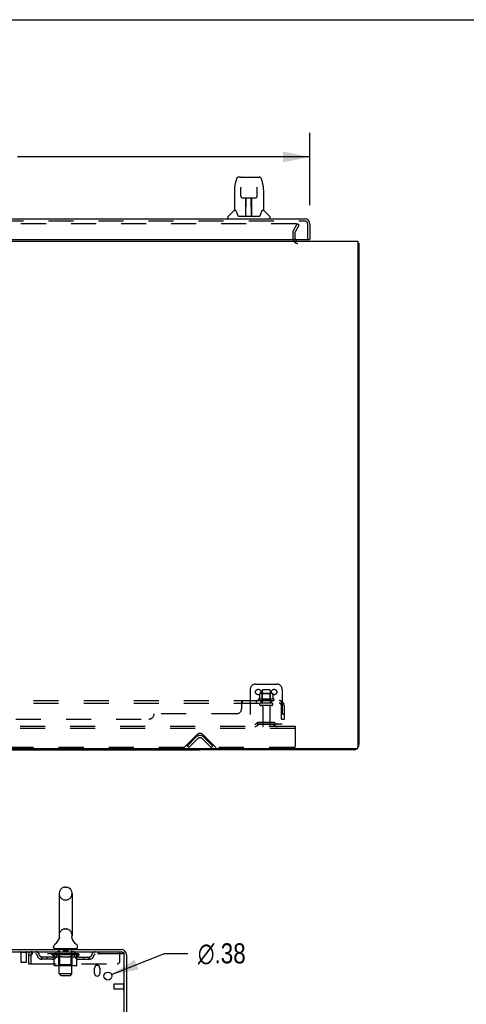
# Model space of a CAD drawing. Header units: inches. Extents: x 0 to 215, y 0 to 139.
# Tile 86 of 96: x 36 to 57, y 92 to 139. Entities that reach past the tile are written whole.
import ezdxf

# ---------------------------------------------------------------- set-up
doc = ezdxf.new("R2010")
doc.units = ezdxf.units.IN
doc.header["$LTSCALE"] = 11.804375
doc.header["$MEASUREMENT"] = 0
doc.linetypes.add('HIDDEN', pattern=[0.2, 0.1, -0.1])
doc.layers.get('0').update_dxf_attribs({"linetype": 'CONTINUOUS'})
for name, color, linetype in [('DEFAULT_2', 8, 'HIDDEN'), ('DIMENSIONS', 7, 'CONTINUOUS'), ('DOOR_ASSEMBLY', 7, 'CONTINUOUS'), ('SUBPANEL', 7, 'CONTINUOUS')]:
    doc.layers.add(name, color=color, linetype=linetype)
doc.styles.get("Standard").update_dxf_attribs({"font": 'arial.ttf'})
doc.styles.add('TEXTSTYLE_1', font='gdt', dxfattribs={"width": 0.8})
doc.dimstyles.new('DIMSTYLE_1', dxfattribs={"dimtxt": 0.946875, "dimasz": 1.2625, "dimexe": 0.09, "dimexo": 0.07, "dimgap": 0.0375, "dimtad": 0, "dimtih": 1, "dimtoh": 1, "dimzin": 4, "dimdsep": 46, "dimtxsty": 'Standard', "dimblk": '_FILLED', "dimblk1": '_FILLED', "dimblk2": '_FILLED', "dimcen": 0.09, "dimadec": 3, "dimazin": 1, "dimtfac": 1, "dimtdec": 3, "dimtofl": 0, "dimtmove": 0, "dimatfit": 3, "dimldrblk": '_FILLED', "dimfxl": 0, "dimtolj": 1, "dimtzin": 4, "dimarcsym": 0})
doc.dimstyles.new('DIMSTYLE_2', dxfattribs={"dimtxt": 0.946875, "dimasz": 1.2625, "dimexe": 0.09, "dimexo": 0.07, "dimgap": 0.09, "dimtad": 0, "dimtih": 1, "dimtoh": 1, "dimzin": 4, "dimdsep": 46, "dimtxsty": 'Standard', "dimblk": '_FILLED', "dimblk1": '_FILLED', "dimblk2": '_FILLED', "dimcen": 0.09, "dimadec": 3, "dimazin": 1, "dimtfac": 1, "dimtdec": 3, "dimtofl": 0, "dimtmove": 0, "dimatfit": 1, "dimldrblk": '_FILLED', "dimfxl": 0, "dimtolj": 1, "dimtzin": 4, "dimarcsym": 0})

# ---------------------------------------------------------------- blocks, each defined once
blk = doc.blocks.new('_FILLED')
at = {"color": 0, "linetype": 'ByBlock'}
blk.add_solid([(0, 0), (-1, 0.2), (-1, -0.2)], dxfattribs=at)
blk = doc.blocks.new('*D8')
at = {"layer": 'DIMENSIONS', "color": 2, "linetype": 'Continuous'}
for p, q in [((13.452, 130.118), (13.452, 133.537)), ((49.64, 130.118), (49.64, 133.537)), ((13.452, 132.401), (27.253, 132.401)), ((49.64, 132.401), (35.839, 132.401))]:
    blk.add_line(p, q, dxfattribs=at)
at = {"layer": 'DIMENSIONS', "color": 2, "linetype": 'Continuous', "xscale": 1.2625, "yscale": 1.2625, "zscale": 1.2625, "rotation": 180}
blk.add_blockref('_FILLED', (13.452, 132.401), dxfattribs=at)
at = {"layer": 'DIMENSIONS', "color": 2, "linetype": 'Continuous', "xscale": 1.2625, "yscale": 1.2625, "zscale": 1.2625}
blk.add_blockref('_FILLED', (49.64, 132.401), dxfattribs=at)
at = {"layer": 'DIMENSIONS', "color": 2, "linetype": 'Continuous', "insert": (31.546, 132.874), "char_height": 0.9469, "width": 7.63836, "attachment_point": 2, "line_spacing_factor": 0.9}
blk.add_mtext('36.19 DOOR', dxfattribs=at)
blk = doc.blocks.new('*D19')
at = {"layer": 'DIMENSIONS', "color": 2, "linetype": 'Continuous'}
for p, q in [((40.288, 93.821), (42.776, 94.821)), ((42.776, 94.821), (43.881, 94.821))]:
    blk.add_line(p, q, dxfattribs=at)
at = {"layer": 'DIMENSIONS', "color": 2, "linetype": 'Continuous', "xscale": 1.2625, "yscale": 1.2625, "zscale": 1.2625, "rotation": 201.9136037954}
blk.add_blockref('_FILLED', (40.288, 93.821), dxfattribs=at)
at = {"layer": 'DIMENSIONS', "color": 2, "linetype": 'Continuous', "insert": (44.354, 95.295), "char_height": 0.94688, "width": 3.09993, "attachment_point": 1, "line_spacing_factor": 0.9, "style": 'TEXTSTYLE_1'}
blk.add_mtext('{\\fgdt;n}\\fArial;.38', dxfattribs=at)

msp = doc.modelspace()

# ---------------------------------------------------------------- linework, layer by layer
at = {"color": 7, "linetype": 'Continuous'}
for p, q in [((0, 138.875), (214.625, 138.875)), ((51.9, 128.319), (51.952, 128.319)), ((19.202, 104.423), (44.452, 104.423)), ((44.452, 104.475), (44.452, 104.423)), ((37.808, 97.646), (37.808, 95.671)), ((38.071, 97.946), (38.158, 97.946)), ((38.42, 97.646), (38.42, 95.671)), ((37.815, 95.528), (37.813, 95.524)), ((38.409, 95.582), (38.41, 95.587)), ((38.409, 95.577), (38.409, 95.582)), ((38.409, 95.572), (38.409, 95.577)), ((38.409, 95.567), (38.409, 95.572)), ((38.409, 95.562), (38.409, 95.567)), ((38.409, 95.557), (38.409, 95.562)), ((38.409, 95.552), (38.409, 95.557)), ((38.41, 95.547), (38.409, 95.553)), ((38.41, 95.587), (38.41, 95.592)), ((38.411, 95.543), (38.41, 95.548)), ((38.411, 95.597), (38.412, 95.601)), ((38.412, 95.538), (38.411, 95.543)), ((38.413, 95.534), (38.412, 95.538)), ((37.552, 95.1), (37.552, 95.139)), ((37.614, 95.031), (37.614, 95.001)), ((38.614, 95.031), (37.614, 95.031)), ((38.614, 95.031), (38.614, 95.001)), ((38.677, 95.1), (38.677, 95.139))]:
    msp.add_line(p, q, dxfattribs=at)
at = {"color": 3, "linetype": 'Continuous'}
for p, q in [((11.754, 128.423), (51.9, 128.423)), ((51.9, 128.423), (51.9, 104.535)), ((51.952, 128.319), (51.952, 104.669)), ((51.84, 104.475), (11.814, 104.475)), ((51.706, 104.423), (44.452, 104.423)), ((17.041, 95.001), (40.743, 95.001)), ((17.079, 94.897), (40.743, 94.897)), ((40.885, 91.594), (40.885, 94.754)), ((40.989, 94.754), (40.989, 91.605)), ((39.479, 93.876), (39.479, 94.126)), ((39.729, 94.126), (39.729, 93.876))]:
    msp.add_line(p, q, dxfattribs=at)
for points in [[(51.9, 128.339), (51.901, 128.339), (51.905, 128.337), (51.909, 128.336), (51.913, 128.335), (51.917, 128.335), (51.925, 128.333)], [(51.925, 128.333), (51.928, 128.332), (51.932, 128.332), (51.935, 128.331), (51.938, 128.33), (51.94, 128.329), (51.943, 128.328), (51.945, 128.327), (51.947, 128.326), (51.949, 128.325), (51.95, 128.324), (51.951, 128.323), (51.952, 128.322), (51.952, 128.32), (51.952, 128.319)]]:
    msp.add_lwpolyline(points, dxfattribs=at)
at = {"color": 7, "linetype": 'Continuous'}
for points in [[(37.816, 95.601), (37.817, 95.597), (37.818, 95.592), (37.819, 95.587), (37.82, 95.582), (37.82, 95.577), (37.82, 95.572), (37.82, 95.568), (37.82, 95.563), (37.82, 95.558), (37.819, 95.553), (37.819, 95.548), (37.818, 95.543), (37.817, 95.538), (37.816, 95.533), (37.815, 95.528)], [(38.41, 95.592), (38.411, 95.597), (38.412, 95.601)]]:
    msp.add_lwpolyline(points, dxfattribs=at)
at = {"color": 3, "linetype": 'Continuous'}
msp.add_circle((40.114, 93.751), 0.188, dxfattribs=at)
for centre, radius, start, end in [((49.074, 128.565), 0.142, 206.4666, 270), ((51.84, 104.535), 0.06, 270, 360), ((51.706, 104.669), 0.246, 320.5726, 360), ((51.706, 104.669), 0.246, 270, 309.4274), ((40.743, 94.754), 0.246, 0, 90), ((40.743, 94.754), 0.142, 0, 90), ((39.604, 94.126), 0.125, 0, 180), ((39.604, 93.876), 0.125, 180, 360)]:
    msp.add_arc(centre, radius, start, end, dxfattribs=at)
at = {"color": 7, "linetype": 'Continuous'}
for centre, radius, start, end in [((38.114, 97.646), 0.306, 105.6303, 180), ((38.071, 97.803), 0.144, 90, 105.6303), ((38.158, 97.803), 0.144, 74.3697, 90), ((38.114, 97.646), 0.306, 0, 74.3697), ((37.696, 95.139), 0.144, 124.6624, 180), ((37.316, 95.688), 0.523, 304.6624, 347.2389), ((38.114, 95.671), 0.306, 180, 193.2053), ((38.912, 95.688), 0.523, 192.7611, 235.3376), ((38.114, 95.671), 0.306, 346.7947, 360), ((38.533, 95.139), 0.144, 360, 55.3376), ((37.621, 95.1), 0.069, 180, 265), ((38.608, 95.1), 0.069, 275, 360)]:
    msp.add_arc(centre, radius, start, end, dxfattribs=at)
at = {"layer": 'DEFAULT_2', "color": 8, "linetype": 'HIDDEN'}
for p, q in [((48.996, 129.235), (14.659, 129.235)), ((48.846, 128.896), (49.042, 129.235)), ((48.936, 128.844), (49.132, 129.183)), ((49.132, 129.183), (49.042, 129.235)), ((48.827, 128.827), (48.827, 128.565)), ((48.931, 128.827), (48.931, 128.565)), ((47.077, 107.527), (48.077, 107.527)), ((46.827, 107.277), (46.827, 105.527)), ((47.258, 107.067), (47.258, 106.848)), ((47.833, 107.088), (47.322, 107.088)), ((47.394, 107.068), (47.374, 107.088)), ((47.39, 107.222), (47.39, 106.627)), ((47.761, 107.068), (47.394, 107.068)), ((47.394, 106.772), (47.394, 107.068)), ((47.735, 107.252), (47.42, 107.252)), ((47.761, 107.068), (47.781, 107.088)), ((47.761, 106.772), (47.761, 107.068)), ((47.765, 107.222), (47.765, 106.627)), ((47.896, 107.067), (47.896, 106.848)), ((48.327, 107.277), (48.327, 105.527)), ((47.933, 106.822), (47.221, 106.822)), ((47.243, 106.752), (47.911, 106.752)), ((47.835, 106.627), (47.32, 106.627)), ((47.835, 106.517), (47.32, 106.517)), ((47.394, 106.772), (47.374, 106.752)), ((47.761, 106.772), (47.394, 106.772)), ((47.412, 106.454), (47.412, 105.557)), ((47.742, 106.454), (47.742, 105.557)), ((47.761, 106.772), (47.781, 106.752)), ((48.952, 105.527), (14.702, 105.527)), ((48.327, 105.631), (46.827, 105.631)), ((47.17, 105.699), (47.102, 105.65)), ((47.231, 105.615), (47.163, 105.566)), ((47.918, 105.721), (47.237, 105.721)), ((47.918, 105.617), (47.237, 105.617)), ((47.402, 105.721), (47.402, 105.617)), ((47.752, 105.721), (47.752, 105.617)), ((47.924, 105.615), (47.992, 105.566)), ((47.984, 105.699), (48.052, 105.65)), ((48.952, 105.423), (48.952, 105.527)), ((48.952, 105.423), (14.702, 105.423)), ((43.711, 104.536), (44.32, 105.144)), ((43.848, 104.6), (44.278, 105.03)), ((44.585, 105.144), (45.194, 104.536)), ((45.056, 104.6), (44.627, 105.03)), ((48.952, 104.589), (48.952, 105.423)), ((43.922, 104.527), (43.848, 104.6)), ((44.352, 104.956), (43.922, 104.527)), ((44.983, 104.527), (44.553, 104.956)), ((44.983, 104.527), (45.056, 104.6)), ((43.69, 104.527), (19.965, 104.527)), ((48.89, 104.527), (45.215, 104.527)), ((38.071, 97.346), (38.158, 97.346)), ((38.071, 95.971), (38.158, 95.971)), ((36.277, 94.854), (35.993, 94.854)), ((36.011, 94.854), (36.011, 94.407)), ((36.259, 94.854), (36.259, 94.407)), ((36.531, 94.897), (36.531, 94.793)), ((40.802, 94.793), (36.531, 94.793)), ((37.481, 94.746), (37.481, 94.793)), ((37.491, 94.786), (37.491, 94.793)), ((37.499, 94.783), (37.499, 94.786)), ((37.499, 94.783), (38.729, 94.783)), ((37.508, 94.783), (37.508, 94.786)), ((37.509, 94.783), (37.509, 94.786)), ((37.519, 94.786), (37.519, 94.793)), ((37.536, 94.783), (37.536, 94.786)), ((37.537, 94.783), (37.537, 94.786)), ((37.566, 94.786), (37.566, 94.793)), ((37.58, 94.783), (37.58, 94.786)), ((37.583, 94.783), (37.583, 94.786)), ((37.787, 94.786), (37.586, 94.786)), ((37.629, 94.786), (37.629, 94.793)), ((37.631, 94.783), (37.631, 94.786)), ((37.631, 94.783), (37.631, 94.786)), ((37.634, 94.783), (37.634, 94.786)), ((37.642, 94.783), (37.642, 94.786)), ((37.642, 94.783), (37.642, 94.786)), ((37.645, 94.783), (37.645, 94.786)), ((37.648, 94.783), (37.648, 94.787)), ((37.653, 94.783), (37.653, 94.786)), ((37.667, 94.783), (37.667, 94.786)), ((37.677, 94.793), (37.677, 94.897)), ((37.685, 94.783), (37.685, 94.786)), ((37.686, 94.783), (37.686, 94.789)), ((37.706, 94.783), (37.706, 94.786)), ((37.706, 94.783), (37.706, 94.786)), ((37.707, 94.786), (37.707, 94.793)), ((37.717, 94.783), (37.717, 94.786)), ((37.721, 94.783), (37.721, 94.786)), ((37.73, 94.783), (37.73, 94.786)), ((37.742, 94.783), (37.742, 94.79)), ((37.757, 94.783), (37.757, 94.786)), ((37.76, 94.783), (37.76, 94.786)), ((37.787, 94.783), (37.787, 94.786)), ((37.854, 94.786), (37.792, 94.786)), ((37.794, 95.031), (37.794, 95.001)), ((37.798, 94.786), (37.798, 94.793)), ((37.805, 94.783), (37.805, 94.786)), ((37.809, 94.783), (37.809, 94.786)), ((37.814, 93.85), (37.814, 95.001)), ((37.815, 94.783), (37.815, 94.791)), ((37.819, 94.783), (37.819, 94.786)), ((37.83, 94.783), (37.83, 94.786)), ((37.854, 94.783), (37.854, 94.786)), ((37.929, 94.786), (37.87, 94.786)), ((37.891, 94.783), (37.891, 94.786)), ((37.898, 94.786), (37.898, 94.793)), ((37.902, 94.783), (37.902, 94.786)), ((37.904, 94.783), (37.904, 94.792)), ((37.907, 94.783), (37.907, 94.786)), ((37.914, 94.783), (37.914, 94.786)), ((37.929, 94.783), (37.929, 94.786)), ((38.01, 94.786), (37.955, 94.786)), ((37.969, 94.783), (37.969, 94.786)), ((38, 94.786), (38.114, 94.793)), ((38.004, 94.786), (38.004, 94.793)), ((38.005, 94.793), (38.004, 94.793)), ((38.005, 94.786), (38.005, 94.793)), ((38.005, 94.783), (38.005, 94.786)), ((38.009, 95.021), (38.009, 94.941)), ((38.009, 94.783), (38.009, 94.786)), ((38.01, 94.783), (38.01, 94.786)), ((38.01, 94.783), (38.01, 94.786)), ((38.209, 94.931), (38.019, 94.931)), ((38.094, 94.786), (38.045, 94.786)), ((38.051, 94.783), (38.051, 94.786)), ((38.094, 94.783), (38.094, 94.786)), ((38.112, 94.786), (38.112, 94.786)), ((38.112, 94.783), (38.112, 94.786)), ((38.112, 94.783), (38.112, 94.786)), ((38.114, 94.786), (38.114, 94.793)), ((38.114, 94.793), (38.229, 94.786)), ((38.117, 94.783), (38.117, 94.786)), ((38.117, 94.783), (38.117, 94.786)), ((38.117, 94.786), (38.117, 94.786)), ((38.135, 94.783), (38.135, 94.786)), ((38.135, 94.786), (38.183, 94.786)), ((38.178, 94.783), (38.178, 94.786)), ((38.219, 95.021), (38.219, 94.941)), ((38.219, 94.783), (38.219, 94.786)), ((38.219, 94.783), (38.219, 94.786)), ((38.219, 94.786), (38.273, 94.786)), ((38.22, 94.783), (38.22, 94.786)), ((38.224, 94.786), (38.224, 94.793)), ((38.224, 94.786), (38.224, 94.793)), ((38.224, 94.793), (38.224, 94.793)), ((38.224, 94.783), (38.224, 94.786)), ((38.26, 94.783), (38.26, 94.786)), ((38.299, 94.783), (38.299, 94.786)), ((38.299, 94.786), (38.359, 94.786)), ((38.315, 94.783), (38.315, 94.786)), ((38.322, 94.783), (38.322, 94.786)), ((38.325, 94.783), (38.325, 94.792)), ((38.327, 94.783), (38.327, 94.786)), ((38.331, 94.786), (38.331, 94.793)), ((38.338, 94.783), (38.338, 94.786)), ((38.374, 94.783), (38.374, 94.786)), ((38.374, 94.786), (38.436, 94.786)), ((38.398, 94.783), (38.398, 94.786)), ((38.409, 94.783), (38.409, 94.786)), ((38.414, 93.85), (38.414, 95.001)), ((38.414, 94.783), (38.414, 94.791)), ((38.42, 94.783), (38.42, 94.786)), ((38.424, 94.783), (38.424, 94.786)), ((38.431, 94.786), (38.431, 94.793)), ((38.434, 95.031), (38.434, 95.001)), ((38.441, 94.783), (38.441, 94.786)), ((38.441, 94.786), (38.748, 94.786)), ((38.469, 94.783), (38.469, 94.786)), ((38.472, 94.783), (38.472, 94.786)), ((38.487, 94.783), (38.487, 94.79)), ((38.498, 94.783), (38.498, 94.786)), ((38.508, 94.783), (38.508, 94.786)), ((38.512, 94.783), (38.512, 94.786)), ((38.521, 94.786), (38.521, 94.793)), ((38.523, 94.783), (38.523, 94.786)), ((38.523, 94.783), (38.523, 94.786)), ((38.543, 94.783), (38.543, 94.789)), ((38.544, 94.783), (38.544, 94.786)), ((38.552, 94.793), (38.552, 94.897)), ((38.562, 94.783), (38.562, 94.786)), ((38.576, 94.783), (38.576, 94.786)), ((38.58, 94.783), (38.58, 94.787)), ((38.584, 94.783), (38.584, 94.786)), ((38.587, 94.783), (38.587, 94.786)), ((38.587, 94.783), (38.587, 94.786)), ((38.594, 94.783), (38.594, 94.786)), ((38.597, 94.783), (38.597, 94.786)), ((38.598, 94.783), (38.598, 94.786)), ((38.6, 94.786), (38.6, 94.793)), ((38.626, 94.789), (38.747, 94.791)), ((38.626, 94.786), (38.626, 94.789)), ((38.646, 94.783), (38.646, 94.786)), ((38.648, 94.783), (38.648, 94.786)), ((38.663, 94.786), (38.663, 94.793)), ((38.691, 94.783), (38.691, 94.786)), ((38.693, 94.783), (38.693, 94.786)), ((38.709, 94.786), (38.709, 94.793)), ((38.72, 94.783), (38.72, 94.786)), ((38.721, 94.783), (38.721, 94.786)), ((38.729, 94.783), (38.729, 94.786)), ((38.738, 94.786), (38.738, 94.793)), ((38.747, 94.786), (38.747, 94.791)), ((38.748, 94.746), (38.748, 94.786)), ((39.702, 94.897), (39.702, 94.793)), ((40.677, 94.459), (40.677, 94.897)), ((40.743, 94.897), (40.802, 94.897)), ((40.802, 94.897), (40.802, 94.793)), ((36.249, 94.397), (36.021, 94.397)), ((36.364, 94.73), (36.364, 94.334)), ((36.364, 94.73), (36.468, 94.73)), ((36.364, 94.334), (36.468, 94.334)), ((36.468, 94.73), (36.468, 94.334)), ((36.498, 94.334), (36.498, 94.73)), ((36.498, 94.334), (40.552, 94.334)), ((37, 94.542), (37, 94.646)), ((37.483, 94.646), (37, 94.646)), ((37.483, 94.542), (37, 94.542)), ((37.25, 94.542), (37.25, 94.646)), ((37.58, 94.677), (37.481, 94.746)), ((38.748, 94.746), (37.481, 94.746)), ((37.58, 94.272), (37.58, 94.677)), ((37.58, 94.677), (37.594, 94.667)), ((37.608, 94.659), (37.594, 94.667)), ((37.622, 94.651), (37.608, 94.659)), ((37.635, 94.645), (37.622, 94.651)), ((37.649, 94.639), (37.635, 94.645)), ((37.662, 94.635), (37.649, 94.639)), ((37.766, 94.635), (37.662, 94.635)), ((37.766, 94.635), (37.779, 94.639)), ((37.793, 94.645), (37.779, 94.639)), ((37.806, 94.651), (37.793, 94.645)), ((37.802, 94.274), (37.802, 94.743)), ((37.82, 94.659), (37.806, 94.651)), ((37.834, 94.668), (37.82, 94.659)), ((37.848, 94.677), (37.834, 94.667)), ((37.848, 94.272), (37.848, 94.677)), ((37.848, 94.677), (37.877, 94.667)), ((37.905, 94.659), (37.877, 94.667)), ((37.933, 94.651), (37.905, 94.659)), ((37.961, 94.645), (37.933, 94.651)), ((37.988, 94.639), (37.96, 94.645)), ((38.015, 94.635), (37.988, 94.639)), ((38.213, 94.635), (38.015, 94.635)), ((38.213, 94.635), (38.241, 94.639)), ((38.269, 94.645), (38.241, 94.639)), ((38.297, 94.652), (38.269, 94.645)), ((38.326, 94.659), (38.297, 94.651)), ((38.354, 94.668), (38.325, 94.659)), ((38.383, 94.678), (38.354, 94.668)), ((38.383, 94.272), (38.383, 94.678)), ((38.383, 94.678), (38.398, 94.668)), ((38.413, 94.659), (38.398, 94.668)), ((38.427, 94.651), (38.413, 94.659)), ((38.427, 94.274), (38.427, 94.743)), ((38.441, 94.645), (38.427, 94.651)), ((38.456, 94.639), (38.441, 94.645)), ((38.47, 94.635), (38.456, 94.639)), ((38.564, 94.635), (38.47, 94.635)), ((38.564, 94.635), (38.578, 94.639)), ((38.607, 94.652), (38.592, 94.645)), ((38.621, 94.659), (38.607, 94.651)), ((38.636, 94.668), (38.621, 94.659)), ((38.651, 94.678), (38.636, 94.668)), ((38.651, 94.678), (38.748, 94.746)), ((38.651, 94.272), (38.651, 94.678)), ((38.746, 94.646), (39.229, 94.646)), ((38.746, 94.542), (39.229, 94.542)), ((38.979, 94.542), (38.979, 94.646)), ((39.229, 94.542), (39.229, 94.646)), ((38.608, 94.235), (37.623, 94.235)), ((37.802, 94.274), (37.762, 94.235)), ((38.427, 94.274), (37.802, 94.274)), ((37.883, 93.781), (37.814, 93.85)), ((38.414, 93.85), (37.814, 93.85)), ((37.859, 94.239), (37.857, 94.241)), ((37.864, 94.236), (37.862, 94.237)), ((37.867, 94.235), (37.864, 94.236)), ((37.869, 94.235), (37.867, 94.235)), ((38.345, 93.781), (38.414, 93.85)), ((38.427, 94.274), (38.467, 94.235)), ((37.883, 93.781), (38.345, 93.781)), ((40.842, 93.393), (40.842, 93.109)), ((40.385, 93.365), (40.385, 93.137)), ((40.842, 93.375), (40.395, 93.375)), ((40.842, 93.127), (40.395, 93.127))]:
    msp.add_line(p, q, dxfattribs=at)
for points in [[(49.004, 129.234), (49.002, 129.235), (49, 129.235), (48.998, 129.235), (48.996, 129.235)], [(49.004, 129.234), (49.005, 129.233), (49.007, 129.232), (49.009, 129.231), (49.01, 129.23), (49.012, 129.229), (49.013, 129.227), (49.014, 129.226), (49.015, 129.224), (49.015, 129.222), (49.016, 129.221), (49.016, 129.219), (49.016, 129.218)], [(49.016, 129.218), (49.016, 129.217), (49.015, 129.215), (49.015, 129.214), (49.014, 129.212), (49.014, 129.21)], [(47.264, 107.076), (47.263, 107.075), (47.262, 107.074), (47.26, 107.073), (47.26, 107.071), (47.259, 107.07), (47.259, 107.068), (47.258, 107.067)], [(47.89, 107.076), (47.892, 107.075), (47.893, 107.074), (47.894, 107.073), (47.895, 107.071), (47.896, 107.07), (47.896, 107.068), (47.896, 107.067)], [(47.258, 106.848), (47.258, 106.847), (47.258, 106.846), (47.258, 106.845), (47.257, 106.844), (47.257, 106.843), (47.257, 106.843), (47.256, 106.842), (47.256, 106.842), (47.256, 106.842), (47.255, 106.841), (47.255, 106.841), (47.255, 106.841), (47.254, 106.84), (47.254, 106.84), (47.254, 106.84), (47.254, 106.84), (47.253, 106.84), (47.253, 106.84)], [(47.901, 106.84), (47.901, 106.84), (47.901, 106.84), (47.901, 106.84), (47.9, 106.84), (47.9, 106.84), (47.9, 106.841), (47.9, 106.841), (47.899, 106.841), (47.899, 106.842), (47.899, 106.842), (47.898, 106.842), (47.898, 106.843), (47.897, 106.843), (47.897, 106.844), (47.897, 106.845), (47.896, 106.846), (47.896, 106.847), (47.896, 106.848)], [(36.531, 94.897), (36.529, 94.896), (36.527, 94.893), (36.524, 94.887), (36.522, 94.88), (36.52, 94.871), (36.517, 94.86), (36.515, 94.848), (36.513, 94.834), (36.51, 94.819), (36.508, 94.802), (36.505, 94.785), (36.503, 94.767), (36.501, 94.749), (36.498, 94.73)], [(36.531, 94.793), (36.529, 94.792), (36.527, 94.791), (36.524, 94.789), (36.522, 94.787), (36.52, 94.783), (36.517, 94.779), (36.515, 94.774), (36.513, 94.769), (36.51, 94.763), (36.508, 94.757), (36.505, 94.751), (36.503, 94.744), (36.501, 94.737), (36.498, 94.73)], [(38.592, 94.645), (38.578, 94.639), (38.564, 94.635)], [(37.623, 94.235), (37.618, 94.235), (37.613, 94.236), (37.608, 94.237), (37.603, 94.239), (37.598, 94.241), (37.594, 94.244), (37.59, 94.248), (37.587, 94.252), (37.584, 94.256), (37.582, 94.261), (37.581, 94.266), (37.58, 94.272)], [(37.849, 94.261), (37.848, 94.266), (37.848, 94.272)], [(37.85, 94.256), (37.849, 94.261), (37.848, 94.266), (37.848, 94.272)], [(37.862, 94.237), (37.859, 94.239), (37.857, 94.241), (37.855, 94.244), (37.853, 94.248), (37.851, 94.252), (37.85, 94.256)], [(37.855, 94.244), (37.853, 94.248), (37.851, 94.252)], [(38.362, 94.235), (38.364, 94.235), (38.367, 94.236), (38.369, 94.237), (38.372, 94.239), (38.374, 94.241), (38.376, 94.244), (38.378, 94.248), (38.38, 94.252), (38.381, 94.256), (38.382, 94.261), (38.383, 94.266), (38.383, 94.272)], [(38.608, 94.235), (38.613, 94.235), (38.618, 94.236), (38.623, 94.237), (38.628, 94.239), (38.633, 94.241), (38.637, 94.244), (38.641, 94.248), (38.644, 94.252), (38.647, 94.256), (38.649, 94.261), (38.65, 94.266), (38.651, 94.272)]]:
    msp.add_lwpolyline(points, dxfattribs=at)
for centre in [(47.202, 107.152), (47.952, 107.152)]:
    msp.add_circle(centre, 0.128, dxfattribs=at)
for centre, radius, start, end in [((48.964, 128.827), 0.137, 150, 180), ((48.964, 128.827), 0.033, 150, 180), ((49.074, 128.565), 0.246, 180, 270), ((49.074, 128.565), 0.142, 180, 206.4666), ((47.077, 107.277), 0.25, 90, 180), ((48.077, 107.277), 0.25, 0, 90), ((47.322, 106.947), 0.141, 90, 113.95), ((47.42, 107.222), 0.03, 90, 180), ((47.735, 107.222), 0.03, 0, 90), ((47.833, 106.947), 0.141, 66.05, 90), ((47.243, 106.79), 0.0384, 124.4497, 270), ((47.577, 106.222), 0.698, 117.6814, 120.6631), ((47.32, 106.572), 0.055, 90, 270), ((47.35, 106.454), 0.0625, 0, 90), ((47.805, 106.454), 0.0625, 90, 180), ((47.835, 106.572), 0.055, 270, 90), ((47.577, 106.222), 0.698, 59.3369, 62.3186), ((47.911, 106.79), 0.0384, 270, 55.5503), ((47.041, 105.735), 0.104, 270, 305.7539), ((47.041, 105.735), 0.208, 270, 305.7539), ((47.237, 105.607), 0.114, 90, 125.7539), ((47.237, 105.607), 0.01, 90, 125.7539), ((47.442, 105.557), 0.03, 180, 270), ((47.712, 105.557), 0.03, 270, 360), ((47.918, 105.607), 0.114, 54.2461, 90), ((47.918, 105.607), 0.01, 54.2461, 90), ((48.113, 105.735), 0.208, 234.2461, 270), ((48.113, 105.735), 0.104, 234.2461, 270), ((44.452, 104.856), 0.246, 45, 135), ((44.452, 105.012), 0.188, 45, 135), ((44.452, 104.856), 0.142, 45, 135), ((43.69, 104.557), 0.03, 270, 315), ((45.215, 104.557), 0.03, 225, 270), ((48.89, 104.589), 0.0625, 270, 360), ((38.114, 97.646), 0.306, 180, 254.3697), ((38.114, 97.646), 0.306, 285.6303, 360), ((38.071, 97.49), 0.144, 254.3697, 270), ((38.158, 97.49), 0.144, 270, 285.6303), ((38.114, 95.671), 0.306, 105.6303, 180), ((38.071, 95.828), 0.144, 90, 105.6303), ((38.158, 95.828), 0.144, 74.3697, 90), ((38.114, 95.671), 0.306, 0, 74.3697), ((35.993, 94.875), 0.0215, 90, 270), ((36.277, 94.875), 0.0215, 270, 90), ((36.531, 94.73), 0.167, 90, 180), ((36.531, 94.73), 0.063, 90, 180), ((36.711, 94.73), 0.167, 8.0716, 90), ((36.711, 94.73), 0.0625, 7.9863, 90), ((37.772, 94.73), 0.167, 90, 171.9284), ((37.621, 95.1), 0.069, 265, 270), ((37.771, 94.73), 0.0625, 90, 172.0137), ((37.762, 94.743), 0.0398, 0, 90), ((37.784, 95.001), 0.03, 0, 90), ((37.999, 95.021), 0.01, 0, 90), ((38.019, 94.941), 0.01, 180, 270), ((38.209, 94.941), 0.01, 270, 360), ((38.229, 95.021), 0.01, 90, 180), ((38.444, 95.001), 0.03, 90, 180), ((38.467, 94.743), 0.0398, 90, 180), ((38.457, 94.73), 0.167, 8.0716, 90), ((38.457, 94.73), 0.0625, 7.9863, 90), ((38.608, 95.1), 0.069, 270, 275), ((39.518, 94.73), 0.167, 90, 171.9284), ((39.518, 94.73), 0.0625, 90, 172.0137), ((36.021, 94.407), 0.01, 180, 270), ((36.249, 94.407), 0.01, 270, 360), ((37, 94.771), 0.229, 187.9863, 270), ((37, 94.771), 0.125, 188.0716, 270), ((37.483, 94.771), 0.125, 270, 351.9284), ((37.483, 94.771), 0.229, 270, 352.0137), ((38.746, 94.771), 0.229, 187.9863, 270), ((38.746, 94.771), 0.125, 188.0716, 270), ((39.229, 94.771), 0.125, 270, 351.9284), ((39.229, 94.771), 0.229, 270, 352.0137), ((40.552, 94.459), 0.125, 270, 360), ((40.864, 93.393), 0.0215, 0, 180), ((40.395, 93.365), 0.01, 90, 180), ((40.395, 93.137), 0.01, 180, 270), ((40.864, 93.109), 0.0215, 180, 360)]:
    msp.add_arc(centre, radius, start, end, dxfattribs=at)
for centre, major_axis, ratio, start_param, end_param in [((38.114, 94.793), (0.633, 0.007), 0.05963, 2.96643, 3.140963), ((37.461, 94.781), (0.198, 0), 0.060556, 0.430652, 1.470503), ((38.114, 94.793), (0.633, 0), 0.060556, -3.141593, -2.96706), ((37.461, 94.774), (0.198, 0.002), 0.05963, 1.376596, 1.469874), ((38.114, 94.793), (0.633, 0.013), 0.05688, 2.791345, 2.965878), ((37.437, 94.781), (0.198, 0.002), 0.05963, 0.25549, 1.295341), ((37.505, 94.781), (0.198, -0.002), 0.05963, 0.605815, 1.645666), ((38.114, 94.793), (0.633, -0.007), 0.05963, -2.96643, -2.791898), ((37.505, 94.774), (0.198, 0), 0.060556, 1.551758, 1.645036), ((37.437, 94.774), (0.198, 0.004), 0.05688, 1.20151, 1.294789), ((37.507, 94.777), (0.164, 0.002), 0.05963, 1.065228, 1.614276), ((37.487, 94.777), (0.164, 0.003), 0.05688, 0.890143, 1.43919), ((37.545, 94.777), (0.164, 0), 0.060556, 1.240391, 1.789438), ((38.114, 94.793), (0.633, 0.019), 0.052395, 2.616403, 2.790936), ((37.433, 94.781), (0.198, 0.004), 0.05688, 0.080405, 1.120256), ((37.568, 94.781), (0.198, -0.004), 0.05688, 0.7809, 1.820751), ((38.114, 94.793), (0.633, -0.013), 0.05688, -2.791345, -2.616812), ((37.568, 94.774), (0.198, -0.002), 0.05963, 1.72692, 1.820198), ((37.433, 94.774), (0.198, 0.006), 0.052395, 1.026568, 1.119847), ((37.486, 94.777), (0.164, 0.005), 0.052395, 0.715201, 1.264248), ((37.6, 94.777), (0.164, -0.002), 0.05963, 1.415553, 1.9646), ((38.114, 94.793), (0.633, 0.025), 0.046319, 2.441654, 2.616187), ((37.647, 94.781), (0.198, -0.006), 0.052395, 0.955842, 1.995693), ((37.45, 94.781), (0.198, 0.006), 0.052395, -0.094537, 0.945314), ((38.114, 94.793), (0.633, -0.019), 0.052395, -2.616403, -2.44187), ((37.647, 94.774), (0.198, -0.004), 0.05688, 1.902006, 1.995284), ((37.45, 94.774), (0.198, 0.008), 0.046319, 0.851819, 0.945098), ((37.505, 94.777), (0.164, 0.006), 0.046319, 0.540452, 1.089499), ((37.671, 94.777), (0.164, -0.003), 0.05688, 1.590638, 2.139686), ((38.114, 94.793), (0.633, 0.029), 0.038841, 2.267123, 2.441656), ((37.741, 94.781), (0.198, -0.008), 0.046319, 1.130591, 2.170442), ((37.487, 94.781), (0.198, 0.008), 0.046319, -0.269286, 0.770565), ((38.114, 94.793), (0.633, -0.025), 0.046319, -2.441654, -2.267121), ((37.741, 94.774), (0.198, -0.006), 0.052395, 2.076947, 2.170226), ((37.487, 94.774), (0.198, 0.009), 0.038841, 0.677289, 0.770567), ((37.542, 94.777), (0.164, 0.008), 0.038841, 0.365921, 0.914969), ((37.756, 94.777), (0.164, -0.005), 0.052395, 1.76558, 2.314627), ((38.114, 94.793), (0.633, 0.033), 0.030195, 2.09281, 2.267343), ((37.846, 94.781), (0.198, -0.009), 0.038841, 1.305122, 2.344973), ((37.544, 94.781), (0.198, 0.009), 0.038841, -0.443817, 0.596034), ((38.114, 94.793), (0.633, -0.029), 0.038841, -2.267123, -2.092591), ((37.846, 94.774), (0.198, -0.008), 0.046319, 2.251696, 2.344975), ((37.544, 94.774), (0.198, 0.01), 0.030195, 0.502975, 0.596254), ((37.596, 94.777), (0.164, 0.009), 0.030195, 0.191608, 0.740655), ((37.852, 94.777), (0.164, -0.006), 0.046319, 1.940329, 2.489376), ((37.617, 94.781), (0.198, 0.01), 0.030195, -0.61813, 0.421721), ((38.114, 94.793), (0.633, 0.036), 0.020645, 1.918687, 2.09322), ((37.959, 94.781), (0.198, -0.01), 0.030195, 1.479435, 2.519286), ((38.114, 94.793), (0.633, -0.033), 0.030195, -2.09281, -1.918277), ((37.959, 94.774), (0.198, -0.009), 0.038841, 2.426227, 2.519505), ((37.617, 94.774), (0.198, 0.011), 0.020645, 0.328852, 0.422131), ((37.666, 94.777), (0.164, 0.009), 0.020645, 0.017485, 0.566532), ((37.955, 94.777), (0.164, -0.008), 0.038841, 2.11486, 2.663907), ((37.706, 94.781), (0.198, 0.011), 0.020645, -0.792253, 0.247598), ((38.114, 94.793), (0.633, 0.038), 0.010478, 1.744704, 1.919237), ((38.076, 94.781), (0.198, -0.011), 0.020645, 1.653558, 2.693409), ((38.114, 94.793), (0.633, -0.036), 0.020645, -1.918687, -1.744154), ((38.076, 94.774), (0.198, -0.01), 0.030195, 2.60054, 2.693819), ((37.706, 94.774), (0.198, 0.012), 0.010478, 0.154869, 0.248148), ((37.75, 94.777), (0.164, 0.01), 0.010478, 6.126688, 6.675735), ((38.063, 94.777), (0.164, -0.009), 0.030195, 2.289173, 2.83822), ((37.807, 94.781), (0.198, 0.012), 0.010478, -0.966236, -0.000846), ((38.195, 94.781), (0.198, -0.012), 0.010478, 1.827541, 2.867392), ((38.114, 94.793), (0.633, -0.038), 0.010478, -1.744704, -1.570171), ((38.195, 94.774), (0.198, -0.011), 0.020645, 2.774664, 2.867942), ((38.173, 94.777), (0.164, -0.009), 0.020645, 2.463296, 3.012344), ((38.034, 94.781), (0.198, 0.012), 0.010478, 0.274201, 1.314052), ((37.948, 94.777), (0.164, 0.01), 0.010478, -0.000483, 0.504314), ((37.917, 94.774), (0.198, 0.012), 0.010478, 0.099668, 0.192946), ((38.114, 94.793), (0.633, 0.038), 0.010478, -1.571421, -1.396888), ((38.312, 94.774), (0.198, -0.012), 0.010478, 2.948646, 3.041925), ((38.281, 94.777), (0.164, -0.01), 0.010478, 2.637279, 3.142076), ((38.153, 94.781), (0.198, 0.011), 0.020645, 0.448184, 1.488034), ((38.056, 94.777), (0.164, 0.009), 0.020645, 0.129249, 0.678296), ((38.034, 94.774), (0.198, 0.011), 0.020645, 0.273651, 0.366929), ((38.422, 94.781), (0.198, -0.012), 0.010478, -3.140747, -2.175357), ((38.114, 94.793), (0.633, 0.036), 0.020645, -1.397439, -1.222906), ((38.114, 94.793), (0.633, -0.038), 0.010478, 1.222355, 1.396888), ((38.27, 94.781), (0.198, 0.01), 0.030195, 0.622307, 1.662158), ((38.165, 94.777), (0.164, 0.009), 0.030195, 0.303372, 0.852419), ((38.479, 94.777), (0.164, -0.01), 0.010478, 2.749043, 3.29809), ((38.523, 94.781), (0.198, -0.011), 0.020645, 2.893995, 3.933846), ((38.153, 94.774), (0.198, 0.01), 0.030195, 0.447774, 0.541052), ((38.523, 94.774), (0.198, -0.012), 0.010478, 2.893445, 2.986723), ((38.114, 94.793), (0.633, 0.033), 0.030195, -1.223315, -1.048783), ((38.114, 94.793), (0.633, -0.036), 0.020645, 1.048373, 1.222906), ((38.383, 94.781), (0.198, 0.009), 0.038841, 0.79662, 1.836471), ((38.274, 94.777), (0.164, 0.008), 0.038841, 0.477686, 1.026733), ((38.563, 94.777), (0.164, -0.009), 0.020645, 2.57506, 3.124108), ((38.612, 94.781), (0.198, -0.01), 0.030195, 2.719872, 3.759723), ((38.488, 94.781), (0.198, 0.008), 0.046319, 0.971151, 2.011002), ((38.27, 94.774), (0.198, 0.009), 0.038841, 0.622087, 0.715366), ((38.612, 94.774), (0.198, -0.011), 0.020645, 2.719462, 2.812741), ((38.114, 94.793), (0.633, 0.029), 0.038841, -1.049002, -0.874469), ((38.114, 94.793), (0.633, -0.033), 0.030195, 0.87425, 1.048783), ((38.377, 94.777), (0.164, 0.006), 0.046319, 0.652216, 1.201263), ((38.581, 94.781), (0.198, 0.006), 0.052395, 1.1459, 2.185751), ((38.633, 94.777), (0.164, -0.009), 0.030195, 2.400937, 2.949985), ((38.685, 94.781), (0.198, -0.009), 0.038841, 2.545558, 3.585409), ((38.473, 94.777), (0.164, 0.005), 0.052395, 0.826965, 1.376012), ((38.383, 94.774), (0.198, 0.008), 0.046319, 0.796618, 0.889896), ((38.685, 94.774), (0.198, -0.01), 0.030195, 2.545339, 2.638617), ((38.661, 94.781), (0.198, 0.004), 0.05688, 1.320842, 2.360692), ((38.114, 94.793), (0.633, 0.025), 0.046319, -0.874471, -0.699939), ((38.114, 94.793), (0.633, -0.029), 0.038841, 0.699936, 0.874469), ((38.741, 94.781), (0.198, -0.008), 0.046319, 2.371028, 3.410879), ((38.687, 94.777), (0.164, -0.008), 0.038841, 2.226624, 2.775671), ((38.723, 94.781), (0.198, 0.002), 0.05963, 1.495927, 2.535778), ((38.557, 94.777), (0.164, 0.003), 0.05688, 1.001907, 1.550954), ((38.779, 94.781), (0.198, -0.006), 0.052395, 2.196279, 3.23613), ((38.724, 94.777), (0.164, -0.006), 0.046319, 2.052093, 2.601141), ((38.488, 94.774), (0.198, 0.006), 0.052395, 0.971367, 1.064645), ((38.767, 94.781), (0.198, 0), 0.060556, 2.364024, 2.71094), ((38.741, 94.774), (0.198, -0.009), 0.038841, 2.371026, 2.464304), ((38.796, 94.781), (0.198, -0.004), 0.05688, 2.021337, 3.061188), ((38.114, 94.793), (0.633, 0.019), 0.052395, -0.699723, -0.52519), ((38.114, 94.793), (0.633, -0.025), 0.046319, 0.525406, 0.699939), ((38.792, 94.781), (0.198, -0.002), 0.05963, 1.846251, 2.886102), ((38.628, 94.777), (0.164, 0.002), 0.05963, 1.176993, 1.72604), ((38.743, 94.777), (0.164, -0.005), 0.052395, 1.877344, 2.426392), ((38.684, 94.777), (0.164, 0), 0.060556, 1.352155, 1.901202), ((38.742, 94.777), (0.164, -0.003), 0.05688, 1.702402, 2.25145), ((38.722, 94.777), (0.164, -0.002), 0.05963, 1.527317, 2.076364), ((38.581, 94.774), (0.198, 0.004), 0.05688, 1.146309, 1.239587), ((38.779, 94.774), (0.198, -0.008), 0.046319, 2.196495, 2.289773), ((38.114, 94.793), (0.633, 0.013), 0.05688, -0.524781, -0.350248), ((38.114, 94.793), (0.633, -0.019), 0.052395, 0.350657, 0.52519), ((38.767, 94.774), (0.198, -0.002), 0.05963, 1.764997, 1.971333), ((38.661, 94.774), (0.198, 0.002), 0.05963, 1.321394, 1.414673), ((38.796, 94.774), (0.198, -0.006), 0.052395, 2.021746, 2.115024), ((38.114, 94.793), (0.633, 0.007), 0.05963, -0.349695, -0.175162), ((38.114, 94.793), (0.633, -0.013), 0.05688, 0.175715, 0.350248), ((38.723, 94.774), (0.198, 0), 0.060556, 1.496556, 1.589835), ((38.792, 94.774), (0.198, -0.004), 0.05688, 1.846804, 1.940083), ((38.114, 94.793), (0.633, -0.007), 0.05963, 6.27665, 6.458348), ((38.114, 94.793), (0.633, 0), 0.060556, -0.174533, -0.058352)]:
    msp.add_ellipse(centre, major_axis=major_axis, ratio=ratio, start_param=start_param, end_param=end_param, dxfattribs=at)
at = {"layer": 'DOOR_ASSEMBLY', "color": 7, "linetype": 'Continuous'}
for p, q in [((46.091, 130.989), (46.156, 131.295)), ((46.36, 131.449), (46.28, 131.449)), ((46.362, 131.449), (47.25, 131.449)), ((46.367, 131.449), (46.365, 131.449)), ((47.374, 131.295), (47.439, 130.989)), ((46.076, 130.847), (46.076, 129.875)), ((46.377, 130.975), (46.377, 130.972)), ((46.377, 130.972), (46.377, 130.969)), ((46.377, 130.969), (46.377, 130.965)), ((46.377, 130.965), (46.377, 130.957)), ((46.377, 130.957), (46.378, 130.947)), ((46.385, 130.543), (46.378, 130.947)), ((47.145, 130.543), (47.152, 130.956)), ((47.152, 130.964), (47.153, 130.969)), ((47.152, 130.956), (47.152, 130.964)), ((47.444, 130.959), (47.439, 130.989)), ((47.454, 130.846), (47.454, 129.875)), ((46.385, 130.543), (46.386, 130.53)), ((46.465, 130.465), (46.585, 130.465)), ((46.616, 129.619), (46.63, 130.466)), ((46.621, 130.466), (46.909, 130.466)), ((46.623, 130.05), (46.623, 130.466)), ((46.629, 130.41), (46.623, 130.41)), ((46.626, 130.241), (46.623, 130.241)), ((46.626, 130.229), (46.623, 130.229)), ((46.891, 129.599), (46.876, 130.466)), ((46.877, 130.41), (46.907, 130.41)), ((46.907, 130.241), (46.88, 130.241)), ((46.907, 130.229), (46.88, 130.229)), ((46.881, 130.466), (46.881, 130.41)), ((46.907, 129.599), (46.907, 130.466)), ((46.945, 130.465), (47.065, 130.465)), ((46.07, 129.869), (45.772, 129.571)), ((46.149, 129.875), (46.076, 129.875)), ((46.145, 129.875), (46.151, 129.864)), ((46.212, 129.71), (46.226, 129.663)), ((46.226, 129.663), (46.229, 129.654)), ((46.616, 129.671), (46.616, 129.645)), ((46.884, 130.001), (46.907, 130.001)), ((46.907, 129.997), (46.884, 129.997)), ((46.89, 129.645), (46.89, 129.671)), ((47.3, 129.653), (47.303, 129.663)), ((47.378, 129.864), (47.383, 129.873)), ((47.454, 129.875), (47.381, 129.875)), ((47.46, 129.869), (47.757, 129.571)), ((45.761, 129.481), (45.761, 129.543)), ((46.279, 129.599), (47.251, 129.599)), ((46.623, 129.599), (46.623, 129.603)), ((47.769, 129.481), (47.769, 129.543)), ((49.578, 128.502), (49.64, 128.502))]:
    msp.add_line(p, q, dxfattribs=at)
at = {"layer": 'DOOR_ASSEMBLY', "color": 3, "linetype": 'Continuous'}
for p, q in [((13.699, 129.481), (49.393, 129.481)), ((49.64, 129.234), (49.64, 128.502)), ((13.744, 128.502), (49.578, 128.502))]:
    msp.add_line(p, q, dxfattribs=at)
at = {"layer": 'DOOR_ASSEMBLY', "color": 8, "linetype": 'HIDDEN'}
for p, q in [((13.699, 129.377), (49.393, 129.377)), ((49.536, 128.502), (49.536, 129.234))]:
    msp.add_line(p, q, dxfattribs=at)
at = {"layer": 'DOOR_ASSEMBLY', "color": 7, "linetype": 'Continuous'}
for points in [[(46.28, 131.449), (46.277, 131.449), (46.263, 131.448), (46.25, 131.444), (46.238, 131.439), (46.227, 131.433), (46.216, 131.425), (46.207, 131.416), (46.199, 131.406), (46.192, 131.395), (46.186, 131.384), (46.18, 131.372), (46.174, 131.358), (46.169, 131.343), (46.164, 131.326), (46.159, 131.308), (46.156, 131.295)], [(47.374, 131.295), (47.371, 131.308), (47.366, 131.327), (47.361, 131.343), (47.356, 131.358), (47.35, 131.372), (47.344, 131.385), (47.337, 131.396), (47.33, 131.406), (47.322, 131.416), (47.313, 131.425), (47.302, 131.433), (47.291, 131.44), (47.278, 131.445), (47.265, 131.448), (47.252, 131.449), (47.25, 131.449)], [(46.091, 130.989), (46.085, 130.959), (46.08, 130.919), (46.077, 130.879), (46.076, 130.847)], [(46.377, 130.978), (46.377, 130.978), (46.377, 130.978), (46.377, 130.978), (46.377, 130.978), (46.377, 130.977), (46.377, 130.976), (46.377, 130.975)], [(47.153, 130.969), (47.153, 130.972), (47.153, 130.974), (47.153, 130.975), (47.153, 130.976), (47.153, 130.977), (47.153, 130.978), (47.153, 130.978)], [(47.454, 130.846), (47.453, 130.88), (47.45, 130.92), (47.444, 130.959)], [(46.386, 130.53), (46.389, 130.517), (46.395, 130.506), (46.402, 130.495), (46.411, 130.486), (46.421, 130.478), (46.432, 130.472), (46.443, 130.468), (46.455, 130.466), (46.464, 130.465)], [(46.585, 130.465), (46.589, 130.465), (46.597, 130.465), (46.606, 130.466)], [(46.606, 130.466), (46.614, 130.466), (46.621, 130.466)], [(46.909, 130.466), (46.917, 130.466), (46.925, 130.466)], [(46.925, 130.466), (46.933, 130.465), (46.941, 130.465), (46.945, 130.465)], [(47.066, 130.465), (47.076, 130.466), (47.088, 130.468), (47.099, 130.473), (47.11, 130.479), (47.12, 130.487), (47.128, 130.496), (47.135, 130.507), (47.141, 130.519), (47.144, 130.531), (47.145, 130.543)], [(46.151, 129.864), (46.165, 129.836), (46.18, 129.8), (46.196, 129.758), (46.212, 129.71)], [(46.229, 129.654), (46.234, 129.641), (46.239, 129.631), (46.244, 129.622)], [(46.244, 129.622), (46.249, 129.615), (46.255, 129.609), (46.261, 129.604), (46.269, 129.601), (46.276, 129.599), (46.279, 129.599)], [(47.251, 129.599), (47.253, 129.599), (47.26, 129.601), (47.268, 129.604), (47.274, 129.609), (47.28, 129.615), (47.286, 129.622)], [(47.286, 129.622), (47.291, 129.63), (47.296, 129.641), (47.3, 129.653)], [(47.303, 129.663), (47.318, 129.709), (47.333, 129.756), (47.349, 129.799), (47.364, 129.835), (47.378, 129.864)]]:
    msp.add_lwpolyline(points, dxfattribs=at)
for centre, radius, start, end in [((46.084, 129.855), 0.0197, 97.5, 135), ((46.635, 129.619), 0.0197, 179, 270), ((46.871, 129.619), 0.0197, 270, 1), ((47.446, 129.855), 0.0197, 45, 82.5), ((45.8, 129.543), 0.0394, 135, 180), ((46.635, 129.619), 0.0197, 260.739, 269.9232), ((46.871, 129.619), 0.0197, 270.0771, 272.6469), ((47.729, 129.543), 0.0394, 0, 45)]:
    msp.add_arc(centre, radius, start, end, dxfattribs=at)
at = {"layer": 'DOOR_ASSEMBLY', "color": 3, "linetype": 'Continuous'}
for centre, radius, start, end in [((49.393, 129.234), 0.246, 0, 90), ((49.578, 128.522), 0.02, 270, 360)]:
    msp.add_arc(centre, radius, start, end, dxfattribs=at)
at = {"layer": 'DOOR_ASSEMBLY', "color": 8, "linetype": 'HIDDEN'}
msp.add_arc((49.393, 129.234), 0.142, 0, 90, dxfattribs=at)
at = {"layer": 'DOOR_ASSEMBLY', "color": 7, "linetype": 'Continuous'}
for centre, major_axis, start_param, end_param in [((46.615, 129.638), (0.0394, 0), -1.369355, -1.264777), ((46.891, 129.638), (0, 0.0394), -3.447611, -3.141593)]:
    msp.add_ellipse(centre, major_axis=major_axis, ratio=1, start_param=start_param, end_param=end_param, dxfattribs=at)
at = {"layer": 'SUBPANEL', "color": 8, "linetype": 'HIDDEN'}
for p, q in [((15.359, 106.752), (48.296, 106.752)), ((15.359, 106.627), (48.296, 106.627)), ((46.421, 106.698), (46.423, 106.7)), ((46.421, 106.377), (46.421, 106.698)), ((46.441, 106.612), (46.443, 106.616)), ((46.456, 106.627), (46.456, 106.752)), ((46.818, 106.752), (46.818, 106.627)), ((47.099, 106.752), (47.099, 106.627)), ((47.327, 106.752), (47.327, 106.627)), ((47.827, 106.752), (47.827, 106.627)), ((48.335, 106.698), (48.255, 106.601)), ((48.273, 106.623), (48.273, 106.623)), ((48.276, 106.626), (48.276, 106.627)), ((48.296, 106.627), (48.296, 106.752)), ((48.296, 105.877), (48.296, 106.515)), ((48.421, 106.515), (48.421, 105.877)), ((46.171, 106.127), (42.296, 106.127)), ((48.296, 106.127), (48.421, 106.127)), ((21.609, 105.877), (42.046, 105.877)), ((48.296, 105.877), (48.421, 105.877))]:
    msp.add_line(p, q, dxfattribs=at)
for points in [[(46.421, 106.601), (46.423, 106.601), (46.425, 106.601), (46.426, 106.601), (46.428, 106.601), (46.429, 106.602), (46.431, 106.602), (46.432, 106.603), (46.434, 106.604), (46.435, 106.606)], [(46.421, 106.601), (46.423, 106.601), (46.425, 106.601), (46.426, 106.601)], [(46.423, 106.7), (46.424, 106.702), (46.426, 106.705), (46.427, 106.708), (46.429, 106.711), (46.43, 106.715), (46.432, 106.719)], [(46.428, 106.601), (46.429, 106.602), (46.431, 106.602), (46.432, 106.603), (46.434, 106.604), (46.435, 106.606), (46.437, 106.607), (46.438, 106.609)], [(46.432, 106.719), (46.435, 106.726), (46.437, 106.729), (46.438, 106.733)], [(46.438, 106.733), (46.44, 106.736), (46.441, 106.739), (46.443, 106.742), (46.445, 106.744)], [(46.438, 106.609), (46.439, 106.611), (46.441, 106.612)], [(46.443, 106.616), (46.445, 106.618), (46.446, 106.62)], [(46.445, 106.744), (46.446, 106.747), (46.448, 106.748), (46.45, 106.75), (46.452, 106.751)], [(46.446, 106.747), (46.448, 106.748), (46.45, 106.75), (46.452, 106.751), (46.453, 106.751), (46.455, 106.752), (46.456, 106.752)], [(46.446, 106.62), (46.448, 106.622), (46.449, 106.623), (46.451, 106.625), (46.452, 106.626), (46.454, 106.626), (46.455, 106.627), (46.456, 106.627)], [(46.449, 106.623), (46.451, 106.625), (46.452, 106.626), (46.454, 106.626), (46.455, 106.627), (46.456, 106.627)], [(46.453, 106.751), (46.455, 106.752), (46.456, 106.752)], [(48.255, 106.601), (48.256, 106.601), (48.257, 106.601), (48.257, 106.601), (48.258, 106.601), (48.259, 106.602), (48.261, 106.602), (48.262, 106.603), (48.264, 106.604), (48.265, 106.606), (48.267, 106.607), (48.269, 106.609), (48.272, 106.612)], [(48.272, 106.612), (48.275, 106.614), (48.277, 106.616), (48.279, 106.618), (48.281, 106.62), (48.284, 106.622), (48.286, 106.623), (48.288, 106.625), (48.29, 106.626), (48.292, 106.626), (48.294, 106.627), (48.296, 106.627)], [(48.296, 106.687), (48.296, 106.687), (48.296, 106.687), (48.296, 106.686), (48.296, 106.686), (48.296, 106.686), (48.296, 106.685), (48.296, 106.685), (48.296, 106.684), (48.296, 106.683), (48.296, 106.683), (48.295, 106.682), (48.295, 106.681), (48.295, 106.681), (48.295, 106.68), (48.295, 106.679), (48.295, 106.679), (48.295, 106.678), (48.295, 106.677), (48.294, 106.676), (48.294, 106.676), (48.294, 106.675), (48.294, 106.674), (48.294, 106.673), (48.293, 106.673), (48.293, 106.672), (48.293, 106.671), (48.293, 106.67), (48.293, 106.669), (48.292, 106.669), (48.292, 106.668), (48.292, 106.667), (48.292, 106.666), (48.291, 106.665), (48.291, 106.664), (48.291, 106.663), (48.291, 106.663), (48.29, 106.662), (48.29, 106.661), (48.29, 106.66), (48.289, 106.659), (48.289, 106.658), (48.289, 106.657), (48.288, 106.656), (48.288, 106.655), (48.288, 106.654), (48.287, 106.653), (48.287, 106.652), (48.287, 106.651), (48.286, 106.65), (48.286, 106.649), (48.285, 106.648), (48.285, 106.647), (48.285, 106.646), (48.284, 106.645), (48.284, 106.644), (48.283, 106.643), (48.283, 106.642), (48.283, 106.641), (48.282, 106.64), (48.282, 106.639), (48.281, 106.638), (48.281, 106.637), (48.281, 106.637), (48.28, 106.636), (48.28, 106.635), (48.279, 106.634), (48.279, 106.633), (48.279, 106.633), (48.278, 106.632), (48.278, 106.631), (48.277, 106.63), (48.277, 106.63), (48.277, 106.629), (48.276, 106.628), (48.276, 106.628), (48.276, 106.627), (48.275, 106.626), (48.275, 106.626), (48.274, 106.625), (48.274, 106.625), (48.274, 106.624), (48.274, 106.624), (48.273, 106.623), (48.273, 106.623), (48.273, 106.623)], [(48.273, 106.623), (48.273, 106.623), (48.273, 106.623), (48.273, 106.623), (48.274, 106.624), (48.274, 106.624), (48.274, 106.624), (48.275, 106.625), (48.275, 106.625), (48.275, 106.626), (48.276, 106.626)], [(48.316, 106.729), (48.315, 106.733), (48.313, 106.736), (48.312, 106.739), (48.31, 106.742), (48.308, 106.744), (48.306, 106.747), (48.305, 106.748), (48.303, 106.75), (48.301, 106.751), (48.299, 106.751), (48.298, 106.752), (48.296, 106.752)], [(48.296, 106.684), (48.296, 106.684), (48.296, 106.685), (48.296, 106.685), (48.296, 106.686), (48.296, 106.686), (48.296, 106.686), (48.296, 106.687)], [(48.335, 106.698), (48.332, 106.7), (48.33, 106.702), (48.328, 106.705), (48.326, 106.708), (48.324, 106.711), (48.323, 106.715), (48.321, 106.719), (48.319, 106.722), (48.316, 106.729)]]:
    msp.add_lwpolyline(points, dxfattribs=at)
for centre, radius, start, end in [((48.184, 106.515), 0.237, 0, 90), ((48.184, 106.515), 0.112, 0, 90), ((42.046, 106.127), 0.25, 270, 360), ((46.171, 106.377), 0.25, 270, 360)]:
    msp.add_arc(centre, radius, start, end, dxfattribs=at)

# ---------------------------------------------------------------- dimensions: what is measured, and where the dimension line sits
at = {"layer": 'DIMENSIONS', "color": 2, "linetype": 'Continuous'}
dim = msp.add_linear_dim(base=(13.452, 132.401), p1=(49.64, 130.048), p2=(13.452, 130.048), angle=180, text='<> DOOR', dimstyle='DIMSTYLE_1', dxfattribs=at)
dim.commit()
dim.dimension.update_dxf_attribs({"geometry": '*D8', "text_midpoint": (31.546, 132.401), "dimtype": 160})
dim = msp.add_diameter_dim_2p(p1=(40.288, 93.821), p2=(39.94, 93.681), text='%%c<>', dimstyle='DIMSTYLE_2', override={"dimpost": '<>'}, dxfattribs=at)
dim.commit()
dim.dimension.update_dxf_attribs({"geometry": '*D19', "text_midpoint": (45.904, 94.821), "dimtype": 163})

doc.saveas('drawing.dxf')
